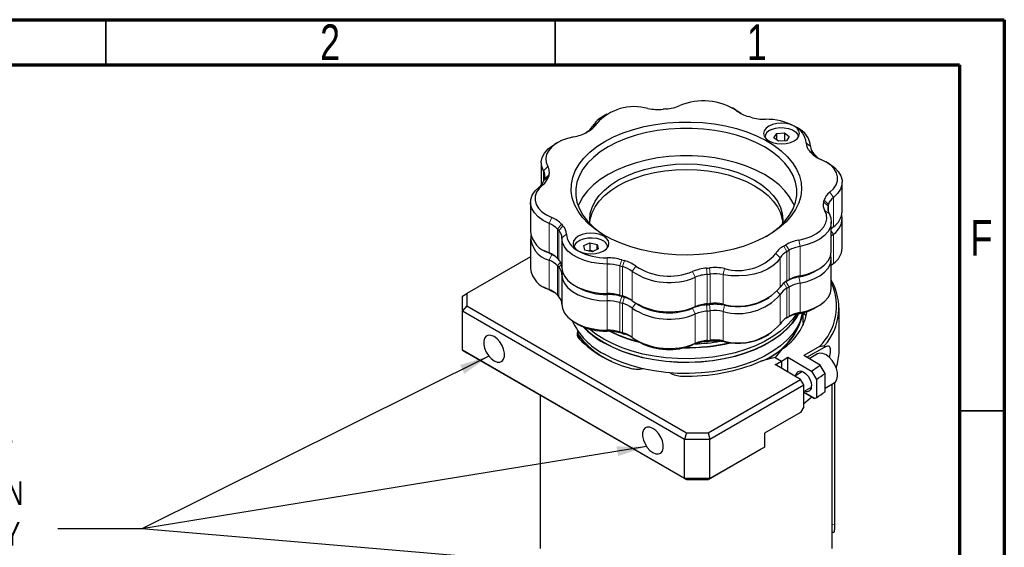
# Paper-space layout 'Mounting Plate ' of a CAD drawing. Header units: millimetres. Extents: x 15 to 415, y 5 to 292.
# Tile 33 of 33: x 305 to 415, y 233 to 292. Entities that reach past the tile are written whole.
import ezdxf

# ---------------------------------------------------------------- set-up
doc = ezdxf.new("R2010")
doc.units = ezdxf.units.MM
doc.linetypes.add('PHANTOM', pattern=[12.7, 6.35, -1.27, 1.27, -1.27, 1.27, -1.27])
doc.layers.add('THICCC', color=7, linetype='Continuous', lineweight=35)
doc.styles.add('SLDTEXTSTYLE0', font='TXT', dxfattribs={"width": 0.75})
doc.styles.add('SLDTEXTSTYLE6', font='TXT', dxfattribs={"width": 0.695652})
doc.dimstyles.new('SLDDIMSTYLE6', dxfattribs={"dimtxt": 0.18, "dimasz": 3.302, "dimexe": 0, "dimexo": 0.0625, "dimgap": 0, "dimtad": 0, "dimtih": 1, "dimtoh": 1, "dimdec": 0, "dimrnd": 1e-09, "dimzin": 0, "dimdsep": 46, "dimtxsty": 'Standard', "dimsah": 1, "dimcen": 0.09, "dimadec": 0, "dimazin": 0, "dimtfac": 3.302, "dimtdec": 0, "dimtofl": 0, "dimtmove": 0, "dimatfit": 3, "dimfxl": 1, "dimfrac": 2, "dimtolj": 1, "dimtzin": 0, "dimarcsym": 0})

# ---------------------------------------------------------------- blocks, each defined once
blk = doc.blocks.new('SW_NOTE_0_10')
at = {"layer": 'THICCC', "color": 0, "char_height": 2.6458, "attachment_point": 2}
for s, insert, style in [('3 x M4 x 6mm ATTACHMENT', (-21.46, 9.84), 'SLDTEXTSTYLE6'), ('TO PRODUCT INCLUDED IN', (-21.46, 5.31), 'SLDTEXTSTYLE0'), ('THE SCOPE OF DELIVERY', (-20.97, 0.78), 'SLDTEXTSTYLE0')]:
    blk.add_mtext(s, dxfattribs=dict(at, insert=insert, style=style))

psp = doc.layouts.new('Mounting Plate ')

# ---------------------------------------------------------------- linework, layer by layer
at = {"color": 7, "linetype": 'Continuous', "lineweight": 70}
for p, q in [((15, 292), (415, 292)), ((415, 292), (415, 5)), ((20, 287), (410, 287)), ((410, 287), (410, 10))]:
    psp.add_line(p, q, dxfattribs=at)
at = {"color": 7, "linetype": 'Continuous', "lineweight": 35}
for p, q in [((315, 287), (315, 292)), ((365, 287), (365, 292)), ((410, 248.5), (415, 248.5))]:
    psp.add_line(p, q, dxfattribs=at)
at = {"color": 7, "linetype": 'Continuous', "lineweight": 25}
for p, q in [((385.1, 281.984), (384.747, 282.189)), ((385.1, 281.984), (385.622, 281.63)), ((370.749, 281.491), (370.395, 281.287)), ((368.642, 279.55), (368.453, 279.441)), ((391.984, 279.96), (391.63, 280.165)), ((365.286, 278.339), (364.933, 278.134)), ((388.364, 278.941), (388.364, 278.911)), ((389.356, 278.874), (389.684, 279.336)), ((389.886, 278.479), (389.356, 278.874)), ((389.684, 279.336), (390.542, 279.404)), ((389.684, 278.629), (389.684, 279.336)), ((389.817, 278.53), (390.542, 278.587)), ((390.744, 278.546), (389.886, 278.479)), ((390.542, 279.404), (391.072, 279.008)), ((390.542, 279.404), (390.542, 278.587)), ((390.542, 278.587), (390.611, 278.535)), ((391.072, 279.008), (390.744, 278.546)), ((392.064, 278.911), (392.064, 278.941)), ((395.491, 275.988), (395.137, 276.192)), ((363.47, 276.095), (363.47, 273.62)), ((396.954, 270.682), (396.954, 273.948)), ((362.262, 271.691), (362.262, 268.424)), ((396.954, 266.598), (396.954, 269.865)), ((395.745, 266.278), (395.745, 269.544)), ((362.262, 267.608), (362.262, 264.341)), ((365.769, 267.732), (365.769, 264.465)), ((363.724, 266.385), (364.078, 266.181)), ((367.151, 266.698), (367.151, 266.668)), ((368.196, 266.882), (368.874, 267.192)), ((368.323, 266.387), (368.196, 266.882)), ((369.128, 266.204), (368.323, 266.387)), ((368.708, 266.3), (368.874, 266.376)), ((368.874, 267.192), (369.679, 267.009)), ((368.874, 267.192), (368.874, 266.376)), ((368.874, 266.376), (369.295, 266.28)), ((369.806, 266.514), (369.128, 266.204)), ((369.679, 267.009), (369.806, 266.514)), ((369.679, 266.456), (369.679, 267.009)), ((370.851, 266.668), (370.851, 266.698)), ((362.262, 265.637), (355.2, 261.562)), ((364.634, 265.908), (364.078, 266.181)), ((395.745, 262.195), (395.745, 265.461)), ((393.929, 264.034), (394.283, 264.238)), ((365.769, 263.649), (365.769, 260.382)), ((390.723, 262.909), (390.927, 263.027)), ((363.724, 262.302), (364.078, 262.097)), ((364.078, 262.097), (364.634, 261.825)), ((367.231, 262.412), (367.585, 262.208)), ((354.7, 261.273), (355.2, 261.562)), ((354.7, 259.641), (354.7, 261.273)), ((355.2, 261.562), (355.2, 260.169)), ((388.466, 260.881), (388.82, 261.086)), ((355.2, 260.169), (354.7, 259.641)), ((355.2, 260.169), (379.62, 246.075)), ((374.115, 260.388), (374.469, 260.184)), ((393.929, 259.951), (394.283, 260.155)), ((396.608, 255.16), (396.608, 259.957)), ((354.7, 259.641), (379.413, 245.378)), ((354.7, 255.251), (354.7, 259.641)), ((390.723, 258.825), (390.927, 258.944)), ((392.608, 258.324), (392.608, 259.422)), ((367.231, 258.329), (367.585, 258.125)), ((388.466, 256.798), (388.82, 257.002)), ((374.115, 256.305), (374.469, 256.1)), ((390.25, 255.368), (389.507, 254.448)), ((394.426, 255.655), (392.689, 254.652)), ((393.021, 254.46), (394.983, 255.593)), ((394.426, 255.655), (394.983, 255.772)), ((394.983, 255.593), (394.983, 255.772)), ((379.413, 240.989), (354.7, 255.251)), ((354.7, 255.251), (355.2, 254.963)), ((355.2, 254.963), (379.62, 240.869)), ((389.507, 254.448), (387.913, 254.019)), ((389.507, 254.448), (390.214, 254.04)), ((390.898, 254.462), (393.554, 252.929)), ((390.898, 252.829), (390.898, 254.462)), ((394.515, 253.598), (392.689, 254.652)), ((394.221, 254.836), (393.296, 254.302)), ((374.827, 253.205), (374.868, 253.212)), ((392.317, 252.01), (389.484, 253.646)), ((390.214, 254.04), (390.214, 253.224)), ((395.05, 252.677), (394.515, 253.598)), ((392.546, 252.888), (391.671, 252.383)), ((393.554, 252.929), (394.085, 252.01)), ((395.05, 250.635), (395.05, 252.677)), ((382.034, 246.075), (392.317, 252.01)), ((382.241, 245.378), (392.671, 251.398)), ((392.671, 251.398), (392.317, 252.01)), ((392.671, 248.948), (392.671, 251.398)), ((392.671, 250.651), (393.546, 251.155)), ((394.085, 252.01), (394.085, 249.968)), ((395.05, 251.042), (396.071, 251.631)), ((395.858, 233.212), (395.858, 251.508)), ((396.093, 251.645), (396.093, 235.858)), ((363.358, 250.255), (363.358, 233.212)), ((393.908, 249.866), (392.671, 250.58)), ((392.671, 250.58), (393.884, 249.88)), ((393.908, 249.866), (393.884, 249.88)), ((394.085, 249.968), (393.908, 249.866)), ((392.671, 248.948), (392.317, 248.335)), ((392.317, 248.335), (388.298, 246.015)), ((379.62, 246.075), (379.413, 245.378)), ((379.62, 246.075), (382.034, 246.075)), ((382.034, 246.075), (382.241, 245.378)), ((388.298, 246.015), (388.298, 244.484)), ((379.413, 245.378), (382.241, 245.378)), ((379.413, 240.989), (379.413, 245.378)), ((382.241, 240.989), (382.241, 245.378)), ((388.298, 244.484), (382.241, 240.989)), ((387.944, 244.28), (388.298, 244.484)), ((382.034, 240.869), (387.944, 244.28)), ((382.241, 240.989), (379.413, 240.989)), ((379.413, 240.989), (379.62, 240.869)), ((379.62, 240.869), (382.034, 240.869)), ((382.241, 240.989), (382.034, 240.869)), ((395.858, 235.007), (396.058, 235.012))]:
    psp.add_line(p, q, dxfattribs=at)
at = {"color": 8, "linetype": 'PHANTOM', "lineweight": 18}
for p, q in [((385.622, 281.63), (385.216, 281.87)), ((369.17, 280.126), (369.646, 280.447)), ((393.446, 277.907), (392.946, 278.317)), ((393.788, 277.097), (393.345, 277.372)), ((393.938, 276.926), (393.49, 277.206)), ((364.197, 275.689), (363.722, 275.19)), ((363.722, 274.003), (363.722, 275.19)), ((364.274, 274.536), (363.78, 274.169)), ((364.324, 274.719), (363.831, 274.359)), ((363.634, 273.636), (363.23, 273.398)), ((395.436, 271.47), (394.941, 271.92)), ((395.985, 272.241), (395.582, 272.82)), ((395.985, 272.241), (395.985, 268.974)), ((395.384, 271.28), (394.891, 271.737)), ((395.493, 270.449), (395.018, 270.767)), ((395.384, 271.28), (395.384, 270.703)), ((395.436, 270.562), (395.436, 271.47)), ((364.634, 269.991), (364.342, 269.348)), ((364.342, 266.082), (364.342, 269.348)), ((365.725, 269.249), (365.277, 268.713)), ((365.277, 268.713), (365.277, 265.446)), ((365.871, 269.084), (365.428, 268.542)), ((365.428, 265.276), (365.428, 268.542)), ((395.745, 268.502), (395.985, 268.158)), ((366.269, 268.139), (365.769, 267.732)), ((392.116, 267.479), (392.268, 266.796)), ((395.985, 268.158), (395.985, 264.891)), ((390.454, 266.837), (390.803, 266.223)), ((390.681, 266.968), (391.038, 266.358)), ((391.038, 263.091), (391.038, 266.358)), ((392.268, 266.796), (392.268, 263.529)), ((364.342, 266.082), (364.634, 265.908)), ((364.342, 265.265), (364.634, 265.908)), ((364.342, 261.999), (364.342, 265.265)), ((370.79, 265.529), (370.792, 264.833)), ((372.428, 265.3), (372.196, 264.636)), ((372.714, 265.215), (372.492, 264.549)), ((389.569, 266.009), (390.045, 265.513)), ((390.045, 262.246), (390.045, 265.513)), ((390.803, 266.223), (390.803, 262.956)), ((365.61, 265.029), (365.277, 264.63)), ((365.277, 264.63), (365.277, 261.363)), ((365.428, 264.459), (365.713, 264.807)), ((365.428, 261.192), (365.428, 264.459)), ((370.792, 261.566), (370.792, 264.833)), ((372.196, 264.636), (372.196, 261.369)), ((372.492, 261.282), (372.492, 264.549)), ((373.999, 264.586), (373.593, 264.009)), ((381.873, 264.378), (381.947, 263.684)), ((382.191, 264.407), (382.274, 263.714)), ((383.872, 264.334), (383.715, 263.651)), ((365.912, 263.765), (365.769, 263.649)), ((373.593, 264.009), (373.593, 260.742)), ((380.314, 264.009), (380.61, 263.368)), ((380.61, 260.101), (380.61, 263.368)), ((381.947, 263.684), (381.947, 260.418)), ((382.274, 260.448), (382.274, 263.714)), ((383.715, 263.651), (383.715, 260.385)), ((392.268, 263.529), (392.116, 263.396)), ((392.116, 263.396), (392.268, 262.712)), ((364.634, 261.825), (364.342, 261.999)), ((390.467, 262.73), (390.803, 262.139)), ((391.038, 262.275), (390.682, 262.883)), ((390.803, 262.956), (390.757, 262.929)), ((390.803, 262.139), (390.803, 258.873)), ((391.038, 259.008), (391.038, 262.275)), ((392.268, 262.712), (392.268, 259.446)), ((370.792, 261.566), (370.79, 261.446)), ((370.792, 260.749), (370.79, 261.446)), ((372.196, 261.369), (372.428, 261.217)), ((372.428, 261.217), (372.196, 260.552)), ((372.492, 261.282), (372.714, 261.132)), ((372.492, 260.465), (372.714, 261.132)), ((390.045, 261.43), (389.707, 261.781)), ((390.045, 258.163), (390.045, 261.43)), ((370.792, 257.483), (370.792, 260.749)), ((372.196, 260.552), (372.196, 257.286)), ((372.492, 257.199), (372.492, 260.465)), ((373.977, 260.471), (373.593, 259.926)), ((373.593, 259.926), (373.593, 256.659)), ((380.61, 260.101), (380.314, 259.925)), ((380.61, 259.284), (380.314, 259.925)), ((381.947, 260.418), (381.873, 260.295)), ((381.873, 260.295), (381.947, 259.601)), ((382.274, 260.448), (382.191, 260.324)), ((382.274, 259.631), (382.191, 260.324)), ((383.715, 260.385), (383.872, 260.25)), ((383.872, 260.25), (383.715, 259.568)), ((380.61, 256.018), (380.61, 259.284)), ((381.947, 259.601), (381.947, 256.335)), ((382.274, 256.365), (382.274, 259.631)), ((383.715, 259.568), (383.715, 256.302)), ((392.268, 259.446), (392.116, 259.312)), ((367.555, 257.35), (367.555, 256.994)), ((370.79, 257.363), (370.792, 257.483)), ((372.196, 257.286), (372.428, 257.133)), ((372.714, 257.049), (372.492, 257.199)), ((380.314, 255.842), (380.61, 256.018)), ((381.947, 256.335), (381.873, 256.212)), ((382.191, 256.241), (382.274, 256.365)), ((383.715, 256.302), (383.872, 256.167)), ((396.093, 235.858), (395.858, 235.852))]:
    psp.add_line(p, q, dxfattribs=at)
at = {"color": 7, "linetype": 'Continuous', "lineweight": 25, "flags": 128}
for points in [[(385.622, 281.63), (385.733, 281.547), (385.772, 281.52)], [(370.543, 278.46), (371.523, 278.97), (372.588, 279.419), (373.729, 279.803), (374.931, 280.117), (376.183, 280.358), (377.472, 280.523), (378.783, 280.612), (380.103, 280.621), (381.417, 280.553), (382.713, 280.407), (383.975, 280.184), (385.191, 279.888), (386.348, 279.522), (387.434, 279.088), (388.436, 278.593), (389.345, 278.04), (390.151, 277.437), (390.845, 276.789), (391.42, 276.103), (391.87, 275.387), (392.189, 274.648), (392.376, 273.894), (392.427, 273.133), (392.342, 272.372), (392.122, 271.621), (391.769, 270.887), (391.288, 270.178), (390.682, 269.501), (389.96, 268.863), (389.127, 268.272), (388.194, 267.734), (387.17, 267.253), (386.065, 266.836), (384.892, 266.487), (383.663, 266.209), (382.391, 266.005), (381.09, 265.879), (379.773, 265.829), (378.454, 265.859), (377.147, 265.966), (375.866, 266.151), (374.625, 266.41), (373.437, 266.742), (372.315, 267.143), (371.269, 267.608), (370.312, 268.132), (369.454, 268.711), (368.703, 269.338), (368.067, 270.005), (367.555, 270.707), (367.169, 271.436), (366.916, 272.183), (366.797, 272.942), (366.814, 273.704), (366.967, 274.461), (367.253, 275.204), (367.671, 275.927), (368.215, 276.621), (368.88, 277.279), (369.658, 277.894), (370.543, 278.46)], [(388.497, 267.897), (389.182, 268.345), (389.94, 268.947), (390.585, 269.591), (391.109, 270.271), (391.508, 270.979), (391.776, 271.707), (391.911, 272.447), (391.911, 273.192), (391.776, 273.932), (391.508, 274.66), (391.109, 275.368), (390.585, 276.048), (389.94, 276.692), (389.182, 277.294), (388.319, 277.847), (387.361, 278.345), (386.318, 278.783), (385.201, 279.155), (384.023, 279.458), (382.796, 279.688), (381.535, 279.842), (380.252, 279.92), (378.963, 279.92), (377.68, 279.842), (376.419, 279.688), (375.193, 279.458), (374.014, 279.155), (372.898, 278.783), (371.854, 278.345), (370.896, 277.847)], [(391.628, 280.166), (391.214, 280.349), (390.732, 280.464), (390.214, 280.504), (389.697, 280.464), (389.214, 280.349), (388.8, 280.166), (388.482, 279.927), (388.282, 279.648), (388.214, 279.349), (388.282, 279.051), (388.482, 278.772), (388.8, 278.533), (389.214, 278.35), (389.697, 278.234), (390.214, 278.195), (390.732, 278.234), (391.214, 278.35), (391.628, 278.533), (391.946, 278.772), (392.146, 279.051), (392.214, 279.349), (392.146, 279.648), (391.946, 279.927), (391.628, 280.166)], [(389.082, 279.785), (389.518, 279.93), (390.007, 280.002), (390.51, 279.995), (390.992, 279.91), (391.416, 279.753), (391.751, 279.536), (391.972, 279.274), (392.062, 278.988), (392.063, 278.91)], [(367.1, 278.977), (366.372, 278.801), (365.709, 278.554), (365.131, 278.244), (364.655, 277.881), (364.297, 277.475), (364.067, 277.039), (363.972, 276.587), (364.016, 276.132), (364.197, 275.689)], [(363.722, 275.19), (363.521, 275.683), (363.473, 276.188), (363.578, 276.69), (363.833, 277.174), (364.231, 277.625), (364.76, 278.029), (364.933, 278.134)], [(370.896, 277.847), (370.033, 277.294), (369.275, 276.692), (368.63, 276.048), (368.106, 275.368), (367.707, 274.66), (367.439, 273.932), (367.305, 273.192), (367.305, 272.447), (367.439, 271.707), (367.707, 270.979), (368.106, 270.271), (368.63, 269.591), (369.275, 268.947), (370.033, 268.345), (370.718, 267.897)], [(391.639, 271.288), (391.508, 271.597), (391.109, 272.305), (390.585, 272.985), (389.94, 273.63), (389.182, 274.232), (388.319, 274.785), (387.361, 275.283), (386.318, 275.72), (385.201, 276.093), (384.023, 276.395), (382.796, 276.625), (381.535, 276.78), (380.252, 276.858), (378.963, 276.858), (377.68, 276.78), (376.419, 276.625), (375.193, 276.395), (374.014, 276.093), (372.898, 275.72), (371.854, 275.283), (370.896, 274.785), (370.033, 274.232), (369.275, 273.63), (368.63, 272.985), (368.106, 272.305), (367.707, 271.597), (367.577, 271.288)], [(395.582, 272.82), (395.991, 273.209), (396.276, 273.634), (396.428, 274.081), (396.443, 274.536), (396.319, 274.986), (396.062, 275.417), (395.678, 275.814), (395.179, 276.167), (394.582, 276.465)], [(368.885, 269.319), (368.858, 269.757), (368.925, 270.452), (369.127, 271.138), (369.461, 271.806), (369.922, 272.449), (370.505, 273.058), (371.203, 273.625), (372.006, 274.144), (372.905, 274.608), (373.888, 275.01), (374.943, 275.347), (376.057, 275.613), (377.216, 275.806), (378.404, 275.922), (379.608, 275.961), (380.811, 275.922), (382, 275.806), (383.158, 275.613), (384.272, 275.347), (385.327, 275.01), (386.31, 274.608), (387.209, 274.144), (388.012, 273.625), (388.71, 273.058), (389.293, 272.449), (389.754, 271.806), (390.088, 271.138), (390.29, 270.452), (390.358, 269.757), (390.331, 269.319)], [(368.871, 269.451), (368.925, 269.839), (369.127, 270.525), (369.461, 271.194), (369.922, 271.837), (370.505, 272.446), (371.203, 273.013), (372.006, 273.532), (372.905, 273.995), (373.888, 274.398), (374.943, 274.735), (376.057, 275.001), (377.216, 275.193), (378.404, 275.31), (379.608, 275.349), (380.811, 275.31), (382, 275.193), (383.158, 275.001), (384.272, 274.735), (385.327, 274.398), (386.31, 273.995), (387.209, 273.532), (388.012, 273.013), (388.71, 272.446), (389.293, 271.837), (389.754, 271.194), (390.088, 270.525), (390.29, 269.839), (390.345, 269.451)], [(395.491, 275.988), (395.538, 275.96), (396.092, 275.568), (396.518, 275.126), (396.805, 274.648), (396.942, 274.148), (396.926, 273.642), (396.756, 273.145), (396.44, 272.674), (395.985, 272.241)], [(364.342, 269.348), (363.678, 269.679), (363.124, 270.071), (362.697, 270.513), (362.411, 270.991), (362.274, 271.491), (362.29, 271.997), (362.459, 272.494), (362.776, 272.966), (363.23, 273.398)], [(363.634, 273.636), (363.224, 273.246), (362.939, 272.822), (362.787, 272.375), (362.772, 271.92), (362.896, 271.47), (363.153, 271.039), (363.537, 270.641), (364.036, 270.288), (364.634, 269.991)], [(392.116, 267.479), (392.843, 267.655), (393.506, 267.902), (394.085, 268.212), (394.56, 268.575), (394.918, 268.981), (395.148, 269.417), (395.243, 269.869), (395.199, 270.324), (395.018, 270.767)], [(395.493, 270.449), (395.694, 269.956), (395.743, 269.451), (395.638, 268.949), (395.382, 268.465), (394.984, 268.014), (394.456, 267.61), (393.813, 267.266), (393.076, 266.991), (392.268, 266.796)], [(370.792, 264.833), (369.919, 264.875), (369.071, 265.004), (368.276, 265.217), (367.557, 265.507), (366.937, 265.865), (366.435, 266.279), (366.066, 266.738), (365.842, 267.228), (365.769, 267.732)], [(367.587, 266.29), (368.001, 266.107), (368.483, 265.991), (369.001, 265.952), (369.519, 265.991), (370.001, 266.107), (370.415, 266.29), (370.733, 266.529), (370.933, 266.808), (371.001, 267.106), (370.933, 267.405), (370.733, 267.683), (370.415, 267.923), (370.001, 268.106), (369.519, 268.221), (369.001, 268.261), (368.483, 268.221), (368.001, 268.106), (367.587, 267.923), (367.269, 267.683), (367.069, 267.405), (367.001, 267.106), (367.069, 266.808), (367.269, 266.529), (367.587, 266.29)], [(367.152, 266.667), (367.151, 266.711), (367.226, 266.999), (367.432, 267.264), (367.755, 267.487), (368.17, 267.652), (368.647, 267.746), (369.15, 267.762), (369.642, 267.7), (370.086, 267.563), (370.45, 267.362)], [(364.876, 265.798), (364.803, 265.833), (364.634, 265.908)], [(364.634, 265.908), (364.803, 265.833), (364.876, 265.798)], [(390.045, 265.513), (389.706, 265.046), (389.231, 264.621), (388.634, 264.25), (387.934, 263.945), (387.153, 263.715), (386.314, 263.568), (385.444, 263.507), (384.568, 263.535), (383.715, 263.651)], [(392.268, 263.529), (393.076, 263.725), (393.813, 263.999), (394.456, 264.343), (394.984, 264.747), (395.382, 265.198), (395.638, 265.682), (395.743, 266.185), (395.745, 266.278)], [(392.268, 262.712), (393.076, 262.908), (393.813, 263.182), (394.456, 263.527), (394.984, 263.931), (395.382, 264.382), (395.638, 264.866), (395.743, 265.368), (395.695, 265.869)], [(365.769, 264.465), (365.842, 263.961), (366.066, 263.472), (366.435, 263.013), (366.937, 262.598), (367.557, 262.24), (368.276, 261.95), (369.071, 261.737), (369.919, 261.608), (370.792, 261.566)], [(365.769, 263.649), (365.842, 263.144), (366.066, 262.655), (366.435, 262.196), (366.937, 261.781), (367.557, 261.423), (368.276, 261.134), (369.071, 260.921), (369.919, 260.791), (370.792, 260.749)], [(392.268, 259.446), (393.076, 259.642), (393.813, 259.916), (394.456, 260.26), (394.984, 260.664), (395.382, 261.115), (395.638, 261.599), (395.743, 262.101), (395.745, 262.195)], [(364.634, 261.825), (364.803, 261.75), (364.876, 261.715)], [(365.769, 260.382), (365.842, 259.878), (366.066, 259.389), (366.435, 258.93), (366.937, 258.515), (367.557, 258.157), (368.276, 257.867), (369.071, 257.654), (369.919, 257.525), (370.792, 257.483)], [(368.232, 257.815), (368.795, 257.274), (369.571, 256.663), (370.451, 256.102), (371.424, 255.594), (372.481, 255.146), (373.612, 254.762), (374.804, 254.446), (376.045, 254.201), (377.323, 254.03), (378.624, 253.934), (379.936, 253.915), (381.244, 253.972), (382.535, 254.106), (383.796, 254.314), (385.014, 254.595), (386.177, 254.946), (387.272, 255.362), (388.289, 255.841), (389.217, 256.376), (390.046, 256.963), (390.768, 257.595), (391.375, 258.266), (391.862, 258.969), (392.042, 259.298)], [(392.545, 259.428), (392.503, 259.214), (392.271, 258.466), (391.909, 257.735), (391.42, 257.029), (390.811, 256.355), (390.086, 255.721), (389.254, 255.132), (388.323, 254.594), (387.302, 254.114), (386.202, 253.696), (385.035, 253.344), (383.812, 253.062), (382.546, 252.853), (381.25, 252.719), (379.937, 252.661), (378.621, 252.68), (377.314, 252.776), (376.031, 252.948), (374.785, 253.194), (373.589, 253.511), (372.454, 253.897), (371.392, 254.347), (370.415, 254.856)], [(392.1, 259.309), (391.909, 258.96), (391.42, 258.254), (390.811, 257.58), (390.086, 256.946), (389.254, 256.357), (388.323, 255.819), (387.302, 255.339), (386.202, 254.921), (385.035, 254.569), (383.812, 254.287), (382.546, 254.078), (381.25, 253.944), (379.937, 253.886), (378.621, 253.905), (377.314, 254.001), (376.031, 254.173), (374.785, 254.419), (373.589, 254.736), (372.454, 255.122), (371.392, 255.572), (370.415, 256.081)], [(391.84, 259.254), (391.42, 258.662), (390.811, 257.989), (390.086, 257.354), (389.254, 256.765), (388.323, 256.228), (387.302, 255.747), (386.202, 255.329), (385.035, 254.977), (383.812, 254.695), (382.546, 254.486), (381.25, 254.352), (379.937, 254.294), (378.621, 254.314), (377.314, 254.41), (376.031, 254.582), (374.785, 254.827), (373.589, 255.145), (372.454, 255.53), (371.392, 255.98), (370.415, 256.49)], [(370.415, 256.49), (369.532, 257.054), (368.831, 257.599)], [(392.608, 258.324), (392.603, 258.134), (392.598, 258.042)], [(358.218, 254.069), (358.546, 253.933), (358.848, 253.918), (359.099, 254.025), (359.279, 254.244), (359.373, 254.558), (359.373, 254.941), (359.279, 255.363), (359.099, 255.79), (358.848, 256.186), (358.546, 256.519), (358.218, 256.763), (357.889, 256.899), (357.587, 256.914), (357.336, 256.807), (357.156, 256.588), (357.063, 256.274), (357.063, 255.891), (357.156, 255.469), (357.336, 255.043), (357.587, 254.647), (357.889, 254.313), (358.218, 254.069)], [(396.071, 251.631), (396.202, 251.733), (396.371, 251.998), (396.449, 252.354), (396.431, 252.776), (396.317, 253.231), (396.116, 253.687), (395.843, 254.109), (395.519, 254.466), (395.167, 254.732), (394.813, 254.887), (394.484, 254.919), (394.221, 254.836)], [(391.796, 252.455), (391.799, 252.476), (391.894, 252.74), (392.072, 252.902), (392.316, 252.945), (392.598, 252.865), (392.888, 252.669), (393.154, 252.381), (393.368, 252.03), (393.507, 251.654), (393.555, 251.295)], [(393.574, 250.059), (393.395, 249.89), (392.671, 249.275)], [(375.895, 243.866), (376.224, 243.731), (376.526, 243.716), (376.777, 243.822), (376.957, 244.041), (377.05, 244.355), (377.05, 244.739), (376.957, 245.161), (376.777, 245.587), (376.526, 245.983), (376.224, 246.317), (375.895, 246.561), (375.567, 246.696), (375.265, 246.711), (375.014, 246.605), (374.834, 246.386), (374.74, 246.072), (374.74, 245.688), (374.834, 245.266), (375.014, 244.84), (375.265, 244.444), (375.567, 244.11), (375.895, 243.866)]]:
    psp.add_lwpolyline(points, dxfattribs=at)
at = {"color": 7, "linetype": 'Continuous', "lineweight": 25}
for centre, radius, start, end in [((381.517, 276.238), 6.738, 56.70352, 112.8506), ((373.812, 276.807), 5.532, 73.92479, 138.84928), ((376.442, 287.981), 5.961, 259.38067, 275.60502), ((379.568, 255.971), 26.201, 94.87425, 95.57162), ((376.947, 287.215), 5.152, 274.39659, 292.28675), ((387.446, 284.794), 3.677, 232.67164, 255.10735), ((371.931, 278.439), 3.235, 118.33467, 148.57142), ((380.575, 260.559), 21.514, 73.21531, 74.01062), ((388.385, 286.591), 5.664, 253.62022, 270.4089), ((388.573, 274.424), 6.504, 61.98062, 91.30309), ((366.355, 283.341), 4.427, 279.68733, 299.49561), ((367.552, 281.104), 1.891, 299.83094, 328.8562), ((375.953, 266.896), 14.615, 119.4766, 120.50577), ((367.721, 281.618), 2.254, 297.51032, 328.69588), ((389.341, 278.842), 0.978, 105.35882, 176.04198), ((390.7, 278.11), 2.256, 5.26681, 65.7027), ((390.925, 277.658), 2.534, 5.63682, 65.2917), ((394.343, 278.349), 1.397, 181.30243, 224.3738), ((386.919, 271.552), 8.669, 40.71036, 42.16819), ((394.644, 277.934), 1.197, 181.30243, 224.3738), ((395.618, 279.164), 2.892, 222.61413, 248.98431), ((387.155, 271.09), 8.948, 40.71036, 42.16819), ((395.499, 278.304), 2.081, 221.42829, 236.1542), ((362.823, 274.649), 1.05, 343.94415, 31.03324), ((363.148, 275.058), 1.225, 343.94415, 31.03324), ((362.365, 274.596), 1.478, 305.86819, 343.23161), ((362.623, 275.033), 1.724, 305.86819, 343.23161), ((369.327, 272.749), 5.726, 163.67266, 165.63585), ((369.648, 273.159), 5.547, 163.67266, 165.63585), ((389.567, 273.296), 5.547, 343.67266, 345.63585), ((396.592, 271.423), 1.724, 125.86819, 163.23161), ((396.851, 271.043), 1.478, 125.86819, 163.23161), ((396.068, 271.398), 1.225, 163.94415, 211.03324), ((396.393, 270.99), 1.05, 163.94415, 211.03324), ((389.888, 272.89), 5.726, 343.67266, 345.63585), ((394.755, 270.801), 2.202, 303.95196, 356.89675), ((363.597, 267.292), 2.892, 42.61413, 68.98431), ((394.899, 269.886), 2.041, 302.13251, 10.92639), ((363.453, 267.035), 2.479, 42.61413, 68.98431), ((372.06, 274.549), 8.948, 220.71036, 222.16819), ((364.572, 267.705), 1.197, 1.30243, 44.3738), ((372.296, 274.904), 8.669, 220.71036, 222.16819), ((364.872, 268.107), 1.397, 1.30243, 44.3738), ((397.172, 267.452), 1.93, 127.93886, 137.64313), ((365.05, 268.805), 2.814, 187.78099, 255.42993), ((364.949, 267.838), 2.643, 176.12761, 256.7209), ((368.515, 268.346), 2.256, 185.26681, 245.7027), ((392.86, 263.115), 4.427, 99.68733, 119.49561), ((397.172, 266.635), 1.93, 127.93886, 137.64313), ((370.642, 272.032), 6.504, 241.98062, 271.30309), ((370.036, 266.66), 0.815, 0.43683, 59.40714), ((391.495, 264.838), 2.254, 117.51032, 148.69588), ((383.262, 279.56), 14.615, 299.4766, 300.50577), ((383.38, 279.356), 15.086, 299.4766, 300.50577), ((392.906, 263.055), 3.794, 99.68733, 119.49561), ((394.755, 266.718), 2.202, 303.95196, 356.89675), ((363.453, 263.768), 2.479, 42.61413, 68.98431), ((363.453, 262.952), 2.479, 42.61413, 68.98431), ((372.06, 271.283), 8.948, 220.71036, 222.16819), ((364.572, 264.438), 1.197, 1.30243, 44.3738), ((370.831, 259.865), 5.664, 73.62022, 90.4089), ((378.641, 285.897), 21.514, 253.21531, 254.01062), ((371.769, 261.662), 3.677, 52.67164, 75.10735), ((385.403, 269.649), 5.532, 253.92479, 318.84928), ((391.696, 264.509), 1.932, 117.51032, 148.69588), ((365.05, 264.722), 2.814, 187.78099, 255.42993), ((372.06, 270.466), 8.948, 220.71036, 222.16819), ((364.572, 263.622), 1.197, 1.30243, 44.3738), ((370.827, 259.977), 4.855, 73.62022, 90.4089), ((378.609, 285.897), 22.208, 253.21531, 254.01062), ((371.682, 261.503), 3.152, 52.67164, 75.10735), ((377.698, 270.217), 6.738, 236.70352, 292.8506), ((382.268, 259.241), 5.152, 94.39659, 112.28675), ((379.647, 290.484), 26.201, 274.87425, 275.57162), ((382.773, 258.475), 5.961, 79.38067, 95.60502), ((397.172, 263.369), 1.93, 127.93886, 137.64313), ((377.698, 270.215), 7.441, 236.51598, 293.03814), ((382.285, 259.281), 4.416, 94.39659, 112.28675), ((379.648, 290.633), 27.046, 274.87425, 275.57162), ((382.773, 258.63), 5.109, 79.38067, 95.60502), ((392.869, 258.998), 4.461, 99.72794, 118.66443), ((392.873, 258.983), 4.477, 99.74639, 118.28282), ((383.38, 276.089), 15.086, 299.4766, 300.50577), ((392.906, 259.789), 3.794, 99.68733, 119.49561), ((391.166, 268.989), 5.673, 279.6377, 299.14731), ((390.39, 259.929), 6.195, 317.85974, 30.17643), ((363.453, 259.685), 2.479, 42.61413, 68.98431), ((370.608, 267.802), 6.359, 241.61966, 271.64455), ((370.632, 267.906), 6.461, 241.86333, 271.40089), ((385.417, 266.291), 6.146, 253.92479, 318.84928), ((391.696, 261.242), 1.932, 117.51032, 148.69588), ((391.696, 260.426), 1.932, 117.51032, 148.69588), ((383.38, 275.273), 15.086, 299.4766, 300.50577), ((392.906, 258.972), 3.794, 99.68733, 119.49561), ((390.118, 260.127), 6.209, 313.92557, 25.01169), ((372.06, 267.2), 8.948, 220.71036, 222.16819), ((364.572, 260.355), 1.197, 1.30243, 44.3738), ((370.831, 255.782), 5.664, 73.62022, 90.4089), ((370.827, 256.711), 4.855, 73.62022, 90.4089), ((378.609, 282.63), 22.208, 253.21531, 254.01062), ((378.641, 281.813), 21.514, 253.21531, 254.01062), ((371.682, 258.236), 3.152, 52.67164, 75.10735), ((371.559, 257.026), 4.266, 63.77772, 74.27963), ((371.571, 257.058), 4.232, 63.73553, 74.32183), ((385.417, 265.474), 6.146, 253.92479, 318.84928), ((385.277, 267.064), 6.957, 258.34616, 297.28702), ((385.306, 266.849), 6.753, 257.73295, 297.90024), ((370.827, 255.894), 4.855, 73.62022, 90.4089), ((378.609, 281.814), 22.208, 253.21531, 254.01062), ((371.682, 257.419), 3.152, 52.67164, 75.10735), ((377.703, 267), 7.486, 236.70352, 292.8506), ((377.703, 266.183), 7.486, 236.70352, 292.8506), ((377.669, 266.328), 6.928, 242.48642, 292.4517), ((377.67, 266.363), 6.959, 242.60846, 292.32966), ((382.268, 255.158), 5.152, 94.39659, 112.28675), ((382.285, 256.015), 4.416, 94.39659, 112.28675), ((379.647, 286.401), 26.201, 274.87425, 275.57162), ((379.648, 287.366), 27.046, 274.87425, 275.57162), ((382.773, 254.392), 5.961, 79.38067, 95.60502), ((382.773, 255.363), 5.109, 79.38067, 95.60502), ((391.166, 264.906), 5.673, 279.6377, 299.14731), ((382.285, 255.198), 4.416, 94.39659, 112.28675), ((379.648, 286.55), 27.046, 274.87425, 275.57162), ((382.773, 254.546), 5.109, 79.38067, 95.60502), ((385.429, 260.838), 7.258, 290.03105, 348.6134), ((385.402, 260.902), 7.344, 291.4389, 348.34946), ((391.696, 257.159), 1.932, 117.51032, 148.69588), ((386.801, 260.726), 6.372, 302.77212, 349.71964), ((392.875, 254.893), 4.485, 99.75477, 118.10858), ((383.38, 272.006), 15.086, 299.4766, 300.50577), ((392.906, 255.706), 3.794, 99.68733, 119.49561), ((391.561, 258.202), 1.618, 30.1296, 49.70128), ((373.885, 261.66), 7.637, 204.22254, 242.9797), ((370.632, 263.822), 6.461, 241.86333, 271.40089), ((375.137, 264.493), 9.647, 223.50734, 240.69312), ((385.417, 262.208), 6.146, 253.92479, 318.84928), ((368.198, 257.039), 0.74, 153.09757, 226.58033), ((374.57, 262.116), 8.716, 216.22326, 240.1865), ((374.985, 262.461), 9.21, 216.29821, 246.35949), ((376.563, 265.436), 12.592, 225.19801, 254.81962), ((370.831, 251.699), 5.664, 73.62022, 90.4089), ((370.827, 252.628), 4.855, 73.62022, 90.4089), ((378.265, 271.893), 16.215, 243.69643, 256.15215), ((378.258, 271.839), 16.13, 243.91452, 255.74418), ((378.609, 278.547), 22.208, 253.21531, 254.01062), ((378.641, 277.73), 21.514, 253.21531, 254.01062), ((371.682, 254.153), 3.152, 52.67164, 75.10735), ((371.571, 252.974), 4.232, 63.73553, 74.32183), ((377.703, 262.917), 7.486, 236.70352, 292.8506), ((385.306, 262.766), 6.753, 257.73295, 297.90024), ((377.67, 262.28), 6.959, 242.60846, 292.32966), ((379.643, 277.154), 21.638, 269.09163, 283.03241), ((379.654, 277.016), 21.47, 269.3662, 282.85365), ((382.268, 251.075), 5.152, 94.39659, 112.28675), ((379.655, 277.67), 21.743, 272.45733, 279.77126), ((382.285, 251.931), 4.416, 94.39659, 112.28675), ((379.647, 282.318), 26.201, 274.87425, 275.57162), ((379.648, 283.283), 27.046, 274.87425, 275.57162), ((382.773, 250.309), 5.961, 79.38067, 95.60502), ((382.773, 251.28), 5.109, 79.38067, 95.60502), ((383.502, 265.684), 13.44, 299.96217, 303.38651), ((390.741, 255.176), 5.867, 341.23962, 359.83652), ((374.208, 256.48), 3.333, 253.57381, 280.7027), ((379.801, 273.076), 20.711, 268.17436, 293.05959), ((382.795, 266.909), 14.855, 296.76161, 299.96494), ((385.314, 265.782), 15.268, 302.66457, 307.06154), ((379.133, 255.18), 2.805, 240.63963, 270.16926), ((385.489, 265.471), 15.972, 302.56087, 306.7707), ((393.025, 251.208), 0.537, 244.66859, 9.37231), ((385.489, 263.43), 15.972, 302.56087, 306.7707)]:
    psp.add_arc(centre, radius, start, end, dxfattribs=at)
for points, knots in [([(394.983, 255.593), (395.069, 255.64), (395.241, 255.735), (395.428, 255.756), (395.554, 255.662), (395.618, 255.489), (395.635, 255.23), (395.608, 254.912), (395.567, 254.638), (395.521, 254.485), (395.512, 254.458)], [0, 0, 0, 0, 0.19962857, 0.40513089, 0.53031551, 0.65645309, 0.75290571, 0.84940355, 0.97309315, 1, 1, 1, 1]), ([(396.093, 235.858), (396.092, 235.688), (396.09, 235.349), (396.075, 235.057), (396.047, 235.036), (396.034, 235.027)], [0, 0, 0, 0, 0.3529976, 0.7060008, 1, 1, 1, 1])]:
    psp.add_open_spline(points, degree=3, knots=knots, dxfattribs=at)

# ---------------------------------------------------------------- block references
at = {"layer": 'THICCC'}
psp.add_blockref('SW_NOTE_0_10', (309.651, 235.373), dxfattribs=at)

# ---------------------------------------------------------------- texts
at = {"color": 7, "linetype": 'Continuous', "lineweight": 0, "char_height": 3.969, "attachment_point": 2, "style": 'SLDTEXTSTYLE0'}
for s, insert in [('2', (339.96, 291.476)), ('1', (387.46, 291.476)), ('F', (412.458, 269.726))]:
    psp.add_mtext(s, dxfattribs=dict(at, insert=insert))

# ---------------------------------------------------------------- leaders
at = {"layer": 'THICCC'}
for points in [[(357.631, 254.59), (319.012, 235.373), (309.651, 235.373)], [(375.193, 244.542), (319.012, 235.373), (309.651, 235.373)], [(367.322, 231.294), (319.012, 235.373), (309.651, 235.373)]]:
    psp.add_leader(points, dimstyle='SLDDIMSTYLE6', dxfattribs=at)

doc.saveas('drawing.dxf')
